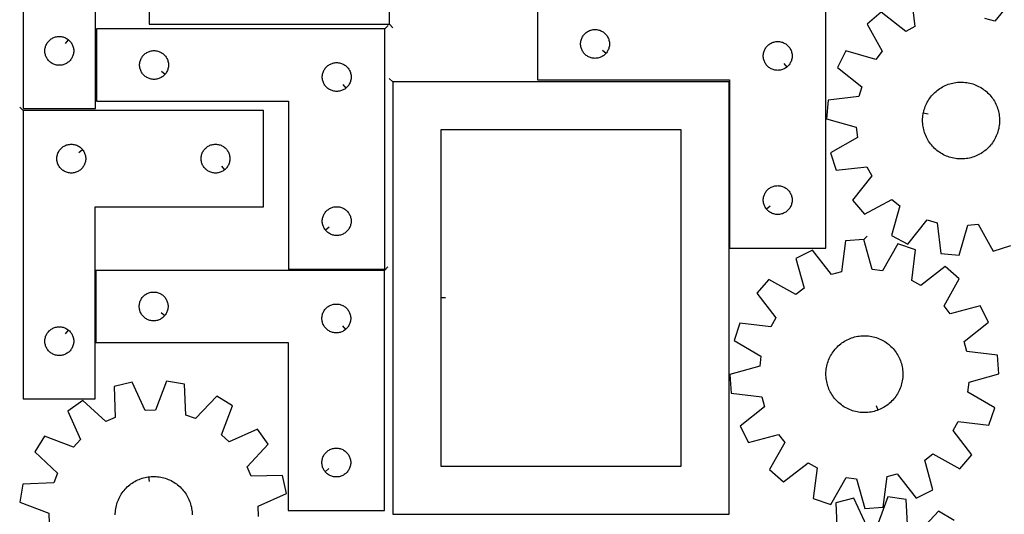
# Model space of a CAD drawing. Header units: millimetres. Extents: x 7 to 1243, y 7 to 1622.
# Tile 6 of 14: x 7 to 621, y 850 to 1159. Entities that reach past the tile are written whole.
import ezdxf

# ---------------------------------------------------------------- set-up
doc = ezdxf.new("R2010")
doc.units = ezdxf.units.MM
doc.layers.add('CUT', color=7, linetype='CONTINUOUS', true_color=0x000000)
doc.layers.add('LEADIN', color=1, linetype='CONTINUOUS', true_color=0xff0000)

msp = doc.modelspace()

# ---------------------------------------------------------------- linework, layer by layer
at = {"layer": 'CUT'}
for points in [[(237.494183, 1156.36108), (237.494183, 1336.36108), (192.494183, 1336.36108), (192.494183, 1216.36108), (87.494183, 1216.36108), (87.494183, 1156.36108)], [(8.905707, 1283.774298), (8.905707, 1103.774298), (53.905707, 1103.774298), (53.905707, 1223.774298), (158.905707, 1223.774298), (158.905707, 1283.774298)], [(509.760927, 1166.6043), (329.760927, 1166.6043), (329.760927, 1121.6043), (449.760927, 1121.6043), (449.760927, 1016.6043), (509.760927, 1016.6043)], [(234.550661, 1153.445853), (54.550661, 1153.445853), (54.550661, 1108.445853), (174.550661, 1108.445853), (174.550661, 1003.445853), (234.550661, 1003.445853)], [(372.714296, 1138.397817), (372.527486, 1138.170187), (372.124888, 1137.740339), (371.69504, 1137.337742), (371.23978, 1136.96412), (370.761059, 1136.621073), (370.260927, 1136.310071), (369.741526, 1136.032445), (369.205078, 1135.789384), (368.653883, 1135.581929), (368.090299, 1135.410967), (367.51674, 1135.277232), (366.935663, 1135.181296), (366.349555, 1135.123569), (365.760927, 1135.1043), (365.172299, 1135.123569), (364.586192, 1135.181296), (364.005114, 1135.277232), (363.431556, 1135.410967), (362.867972, 1135.581929), (362.316776, 1135.789384), (361.780329, 1136.032445), (361.260927, 1136.310071), (360.760795, 1136.621073), (360.282074, 1136.96412), (359.826815, 1137.337742), (359.396966, 1137.740339), (358.994369, 1138.170187), (358.620747, 1138.625447), (358.277701, 1139.104168), (357.966699, 1139.6043), (357.689073, 1140.123702), (357.446012, 1140.660149), (357.238556, 1141.211345), (357.067595, 1141.774928), (356.93386, 1142.348487), (356.837924, 1142.929564), (356.780197, 1143.515672), (356.760927, 1144.1043), (356.780197, 1144.692928), (356.837924, 1145.279036), (356.93386, 1145.860113), (357.067595, 1146.433671), (357.238556, 1146.997255), (357.446012, 1147.548451), (357.689073, 1148.084898), (357.966699, 1148.6043), (358.277701, 1149.104432), (358.620747, 1149.583153), (358.994369, 1150.038412), (359.396966, 1150.468261), (359.826815, 1150.870858), (360.282074, 1151.24448), (360.760795, 1151.587526), (361.260927, 1151.898528), (361.780329, 1152.176154), (362.316776, 1152.419216), (362.867972, 1152.626671), (363.431556, 1152.797632), (364.005114, 1152.931367), (364.586192, 1153.027304), (365.172299, 1153.08503), (365.760927, 1153.1043), (366.349555, 1153.08503), (366.935663, 1153.027304), (367.51674, 1152.931367), (368.090299, 1152.797632), (368.653883, 1152.626671), (369.205078, 1152.419216), (369.741526, 1152.176154), (370.260927, 1151.898528), (370.761059, 1151.587526), (371.23978, 1151.24448), (371.69504, 1150.870858), (372.124888, 1150.468261), (372.527486, 1150.038412), (372.901107, 1149.583153), (373.244154, 1149.104432), (373.555156, 1148.6043), (373.832782, 1148.084898), (374.075843, 1147.548451), (374.283298, 1146.997255), (374.45426, 1146.433671), (374.587995, 1145.860113), (374.683931, 1145.279036), (374.741658, 1144.692928), (374.760927, 1144.1043), (374.741658, 1143.515672), (374.683931, 1142.929564), (374.587995, 1142.348487), (374.45426, 1141.774928), (374.283298, 1141.211345), (374.075843, 1140.660149), (373.832782, 1140.123702), (373.555156, 1139.6043), (373.244154, 1139.104168), (372.901107, 1138.625447)], [(37.11219, 1146.727667), (37.33982, 1146.540856), (37.769668, 1146.138259), (38.172265, 1145.70841), (38.545887, 1145.253151), (38.888934, 1144.77443), (39.199936, 1144.274298), (39.477562, 1143.754896), (39.720623, 1143.218449), (39.928078, 1142.667253), (40.09904, 1142.103669), (40.232775, 1141.530111), (40.328711, 1140.949034), (40.386437, 1140.362926), (40.405707, 1139.774298), (40.386437, 1139.18567), (40.328711, 1138.599562), (40.232775, 1138.018485), (40.09904, 1137.444927), (39.928078, 1136.881343), (39.720623, 1136.330147), (39.477562, 1135.7937), (39.199936, 1135.274298), (38.888934, 1134.774166), (38.545887, 1134.295445), (38.172265, 1133.840186), (37.769668, 1133.410337), (37.33982, 1133.00774), (36.88456, 1132.634118), (36.405839, 1132.291071), (35.905707, 1131.980069), (35.386305, 1131.702443), (34.849858, 1131.459382), (34.298662, 1131.251927), (33.735079, 1131.080966), (33.16152, 1130.94723), (32.580443, 1130.851294), (31.994335, 1130.793568), (31.405707, 1130.774298), (30.817079, 1130.793568), (30.230971, 1130.851294), (29.649894, 1130.94723), (29.076336, 1131.080966), (28.512752, 1131.251927), (27.961556, 1131.459382), (27.425109, 1131.702443), (26.905707, 1131.980069), (26.405575, 1132.291071), (25.926854, 1132.634118), (25.471595, 1133.00774), (25.041746, 1133.410337), (24.639149, 1133.840186), (24.265527, 1134.295445), (23.922481, 1134.774166), (23.611479, 1135.274298), (23.333853, 1135.7937), (23.090791, 1136.330147), (22.883336, 1136.881343), (22.712375, 1137.444927), (22.57864, 1138.018485), (22.482703, 1138.599562), (22.424977, 1139.18567), (22.405707, 1139.774298), (22.424977, 1140.362926), (22.482703, 1140.949034), (22.57864, 1141.530111), (22.712375, 1142.103669), (22.883336, 1142.667253), (23.090791, 1143.218449), (23.333853, 1143.754896), (23.611479, 1144.274298), (23.922481, 1144.77443), (24.265527, 1145.253151), (24.639149, 1145.70841), (25.041746, 1146.138259), (25.471595, 1146.540856), (25.926854, 1146.914478), (26.405575, 1147.257524), (26.905707, 1147.568527), (27.425109, 1147.846153), (27.961556, 1148.089214), (28.512752, 1148.296669), (29.076336, 1148.46763), (29.649894, 1148.601365), (30.230971, 1148.697302), (30.817079, 1148.755028), (31.405707, 1148.774298), (31.994335, 1148.755028), (32.580443, 1148.697302), (33.16152, 1148.601365), (33.735079, 1148.46763), (34.298662, 1148.296669), (34.849858, 1148.089214), (35.386305, 1147.846153), (35.905707, 1147.568527), (36.405839, 1147.257524), (36.88456, 1146.914478)], [(485.46741, 1129.650931), (485.23978, 1129.46412), (484.761059, 1129.121073), (484.260927, 1128.810071), (483.741526, 1128.532445), (483.205078, 1128.289384), (482.653883, 1128.081929), (482.090299, 1127.910967), (481.51674, 1127.777232), (480.935663, 1127.681296), (480.349555, 1127.623569), (479.760927, 1127.6043), (479.172299, 1127.623569), (478.586192, 1127.681296), (478.005114, 1127.777232), (477.431556, 1127.910967), (476.867972, 1128.081929), (476.316776, 1128.289384), (475.780329, 1128.532445), (475.260927, 1128.810071), (474.760795, 1129.121073), (474.282074, 1129.46412), (473.826815, 1129.837742), (473.396966, 1130.240339), (472.994369, 1130.670187), (472.620747, 1131.125447), (472.277701, 1131.604168), (471.966699, 1132.1043), (471.689073, 1132.623702), (471.446012, 1133.160149), (471.238556, 1133.711345), (471.067595, 1134.274928), (470.93386, 1134.848487), (470.837924, 1135.429564), (470.780197, 1136.015672), (470.760927, 1136.6043), (470.780197, 1137.192928), (470.837924, 1137.779036), (470.93386, 1138.360113), (471.067595, 1138.933671), (471.238556, 1139.497255), (471.446012, 1140.048451), (471.689073, 1140.584898), (471.966699, 1141.1043), (472.277701, 1141.604432), (472.620747, 1142.083153), (472.994369, 1142.538412), (473.396966, 1142.968261), (473.826815, 1143.370858), (474.282074, 1143.74448), (474.760795, 1144.087526), (475.260927, 1144.398528), (475.780329, 1144.676154), (476.316776, 1144.919216), (476.867972, 1145.126671), (477.431556, 1145.297632), (478.005114, 1145.431367), (478.586192, 1145.527304), (479.172299, 1145.58503), (479.760927, 1145.6043), (480.349555, 1145.58503), (480.935663, 1145.527304), (481.51674, 1145.431367), (482.090299, 1145.297632), (482.653883, 1145.126671), (483.205078, 1144.919216), (483.741526, 1144.676154), (484.260927, 1144.398528), (484.761059, 1144.087526), (485.23978, 1143.74448), (485.69504, 1143.370858), (486.124888, 1142.968261), (486.527486, 1142.538412), (486.901107, 1142.083153), (487.244154, 1141.604432), (487.555156, 1141.1043), (487.832782, 1140.584898), (488.075843, 1140.048451), (488.283298, 1139.497255), (488.45426, 1138.933671), (488.587995, 1138.360113), (488.683931, 1137.779036), (488.741658, 1137.192928), (488.760927, 1136.6043), (488.741658, 1136.015672), (488.683931, 1135.429564), (488.587995, 1134.848487), (488.45426, 1134.274928), (488.283298, 1133.711345), (488.075843, 1133.160149), (487.832782, 1132.623702), (487.555156, 1132.1043), (487.244154, 1131.604168), (486.901107, 1131.125447), (486.527486, 1130.670187), (486.124888, 1130.240339), (485.69504, 1129.837742)], [(97.50403, 1125.23937), (97.317219, 1125.01174), (96.914622, 1124.581891), (96.484774, 1124.179294), (96.029514, 1123.805672), (95.550793, 1123.462626), (95.050661, 1123.151624), (94.531259, 1122.873998), (93.994812, 1122.630937), (93.443616, 1122.423481), (92.880033, 1122.25252), (92.306474, 1122.118785), (91.725397, 1122.022849), (91.139289, 1121.965122), (90.550661, 1121.945853), (89.962033, 1121.965122), (89.375925, 1122.022849), (88.794848, 1122.118785), (88.22129, 1122.25252), (87.657706, 1122.423481), (87.10651, 1122.630937), (86.570063, 1122.873998), (86.050661, 1123.151624), (85.550529, 1123.462626), (85.071808, 1123.805672), (84.616549, 1124.179294), (84.1867, 1124.581891), (83.784103, 1125.01174), (83.410481, 1125.467), (83.067435, 1125.94572), (82.756433, 1126.445853), (82.478807, 1126.965254), (82.235745, 1127.501702), (82.02829, 1128.052897), (81.857329, 1128.616481), (81.723594, 1129.19004), (81.627657, 1129.771117), (81.569931, 1130.357224), (81.550661, 1130.945853), (81.569931, 1131.534481), (81.627657, 1132.120588), (81.723594, 1132.701665), (81.857329, 1133.275224), (82.02829, 1133.838808), (82.235745, 1134.390003), (82.478807, 1134.926451), (82.756433, 1135.445853), (83.067435, 1135.945985), (83.410481, 1136.424705), (83.784103, 1136.879965), (84.1867, 1137.309814), (84.616549, 1137.712411), (85.071808, 1138.086033), (85.550529, 1138.429079), (86.050661, 1138.740081), (86.570063, 1139.017707), (87.10651, 1139.260768), (87.657706, 1139.468224), (88.22129, 1139.639185), (88.794848, 1139.77292), (89.375925, 1139.868856), (89.962033, 1139.926583), (90.550661, 1139.945853), (91.139289, 1139.926583), (91.725397, 1139.868856), (92.306474, 1139.77292), (92.880033, 1139.639185), (93.443616, 1139.468224), (93.994812, 1139.260768), (94.531259, 1139.017707), (95.050661, 1138.740081), (95.550793, 1138.429079), (96.029514, 1138.086033), (96.484774, 1137.712411), (96.914622, 1137.309814), (97.317219, 1136.879965), (97.690841, 1136.424705), (98.033888, 1135.945985), (98.34489, 1135.445853), (98.622516, 1134.926451), (98.865577, 1134.390003), (99.073032, 1133.838808), (99.243994, 1133.275224), (99.377729, 1132.701665), (99.473665, 1132.120588), (99.531392, 1131.534481), (99.550661, 1130.945853), (99.531392, 1130.357224), (99.473665, 1129.771117), (99.377729, 1129.19004), (99.243994, 1128.616481), (99.073032, 1128.052897), (98.865577, 1127.501702), (98.622516, 1126.965254), (98.34489, 1126.445853), (98.033888, 1125.94572), (97.690841, 1125.467)], [(210.257144, 1116.492483), (210.029514, 1116.305672), (209.550793, 1115.962626), (209.050661, 1115.651624), (208.531259, 1115.373998), (207.994812, 1115.130937), (207.443616, 1114.923481), (206.880033, 1114.75252), (206.306474, 1114.618785), (205.725397, 1114.522849), (205.139289, 1114.465122), (204.550661, 1114.445853), (203.962033, 1114.465122), (203.375925, 1114.522849), (202.794848, 1114.618785), (202.22129, 1114.75252), (201.657706, 1114.923481), (201.10651, 1115.130937), (200.570063, 1115.373998), (200.050661, 1115.651624), (199.550529, 1115.962626), (199.071808, 1116.305672), (198.616549, 1116.679294), (198.1867, 1117.081891), (197.784103, 1117.51174), (197.410481, 1117.967), (197.067435, 1118.44572), (196.756433, 1118.945853), (196.478807, 1119.465254), (196.235745, 1120.001702), (196.02829, 1120.552897), (195.857329, 1121.116481), (195.723594, 1121.69004), (195.627657, 1122.271117), (195.569931, 1122.857224), (195.550661, 1123.445853), (195.569931, 1124.034481), (195.627657, 1124.620588), (195.723594, 1125.201665), (195.857329, 1125.775224), (196.02829, 1126.338808), (196.235745, 1126.890003), (196.478807, 1127.426451), (196.756433, 1127.945853), (197.067435, 1128.445985), (197.410481, 1128.924705), (197.784103, 1129.379965), (198.1867, 1129.809814), (198.616549, 1130.212411), (199.071808, 1130.586033), (199.550529, 1130.929079), (200.050661, 1131.240081), (200.570063, 1131.517707), (201.10651, 1131.760768), (201.657706, 1131.968224), (202.22129, 1132.139185), (202.794848, 1132.27292), (203.375925, 1132.368856), (203.962033, 1132.426583), (204.550661, 1132.445853), (205.139289, 1132.426583), (205.725397, 1132.368856), (206.306474, 1132.27292), (206.880033, 1132.139185), (207.443616, 1131.968224), (207.994812, 1131.760768), (208.531259, 1131.517707), (209.050661, 1131.240081), (209.550793, 1130.929079), (210.029514, 1130.586033), (210.484774, 1130.212411), (210.914622, 1129.809814), (211.317219, 1129.379965), (211.690841, 1128.924705), (212.033888, 1128.445985), (212.34489, 1127.945853), (212.622516, 1127.426451), (212.865577, 1126.890003), (213.073032, 1126.338808), (213.243994, 1125.775224), (213.377729, 1125.201665), (213.473665, 1124.620588), (213.531392, 1124.034481), (213.550661, 1123.445853), (213.531392, 1122.857224), (213.473665, 1122.271117), (213.377729, 1121.69004), (213.243994, 1121.116481), (213.073032, 1120.552897), (212.865577, 1120.001702), (212.622516, 1119.465254), (212.34489, 1118.945853), (212.033888, 1118.44572), (211.690841, 1117.967), (211.317219, 1117.51174), (210.914622, 1117.081891), (210.484774, 1116.679294)], [(239.504425, 1120.455713), (239.504425, 850.455713), (449.504425, 850.455713), (449.504425, 1120.455713)], [(570.628068, 1100.772296), (570.720076, 1101.253137), (570.943163, 1102.206514), (571.204952, 1103.149998), (571.505006, 1104.082019), (571.842826, 1105.001025), (572.21785, 1105.905487), (572.629454, 1106.7939), (573.076953, 1107.664785), (573.559601, 1108.516692), (574.076595, 1109.348204), (574.627076, 1110.157936), (575.210126, 1110.944541), (575.824775, 1111.70671), (576.470001, 1112.443174), (577.144729, 1113.152707), (577.847837, 1113.834128), (578.578153, 1114.486304), (579.334463, 1115.108148), (580.115508, 1115.698626), (580.919988, 1116.256754), (581.746563, 1116.781605), (582.593859, 1117.272304), (583.460464, 1117.728035), (584.344937, 1118.148039), (585.245805, 1118.531617), (586.161569, 1118.87813), (587.090704, 1119.187003), (588.031665, 1119.45772), (588.982885, 1119.689832), (589.942781, 1119.882951), (590.909755, 1120.036757), (591.882198, 1120.150994), (592.858491, 1120.225471), (593.837009, 1120.260064), (594.816125, 1120.254716), (595.794207, 1120.209436), (596.769628, 1120.124299), (597.740765, 1119.999446), (598.706001, 1119.835087), (599.66373, 1119.631493), (600.612358, 1119.389004), (601.550306, 1119.108025), (602.476012, 1118.789021), (603.387936, 1118.432525), (604.28456, 1118.039129), (605.164392, 1117.609488), (606.025967, 1117.144318), (606.867852, 1116.644393), (607.688645, 1116.110544), (608.486979, 1115.543661), (609.261528, 1114.944687), (610.011, 1114.314618), (610.734149, 1113.654503), (611.42977, 1112.965442), (612.096708, 1112.248581), (612.73385, 1111.505113), (613.340137, 1110.736276), (613.91456, 1109.943348), (614.456162, 1109.127651), (614.964043, 1108.290542), (615.437356, 1107.433413), (615.875315, 1106.557692), (616.277189, 1105.664836), (616.642311, 1104.756331), (616.970072, 1103.833689), (617.259928, 1102.898446), (617.511394, 1101.952159), (617.724054, 1100.996402), (617.897553, 1100.032767), (618.031602, 1099.062856), (618.125978, 1098.088285), (618.180525, 1097.110676), (618.195151, 1096.131656), (618.169831, 1095.152853), (618.104609, 1094.175898), (617.999592, 1093.202417), (617.854956, 1092.234028), (617.670941, 1091.272346), (617.447854, 1090.318969), (617.186065, 1089.375485), (616.886011, 1088.443464), (616.548191, 1087.524458), (616.173167, 1086.619996), (615.761563, 1085.731583), (615.314064, 1084.860698), (614.831416, 1084.008791), (614.314422, 1083.177279), (613.763941, 1082.367547), (613.180891, 1081.580942), (612.566242, 1080.818773), (611.921016, 1080.082309), (611.246288, 1079.372776), (610.54318, 1078.691355), (609.812864, 1078.039179), (609.056554, 1077.417335), (608.275509, 1076.826857), (607.471029, 1076.268729), (606.644454, 1075.743878), (605.797158, 1075.253179), (604.930553, 1074.797448), (604.04608, 1074.377444), (603.145212, 1073.993866), (602.229448, 1073.647353), (601.300313, 1073.33848), (600.359352, 1073.067763), (599.408132, 1072.835651), (598.448236, 1072.642532), (597.481262, 1072.488726), (596.508819, 1072.374489), (595.532526, 1072.300012), (594.554008, 1072.265419), (593.574892, 1072.270767), (592.59681, 1072.316047), (591.621389, 1072.401184), (590.650252, 1072.526037), (589.685016, 1072.690396), (588.727287, 1072.89399), (587.778659, 1073.136478), (586.840711, 1073.417458), (585.915005, 1073.736462), (585.003081, 1074.092958), (584.106457, 1074.486354), (583.226625, 1074.915995), (582.36505, 1075.381165), (581.523165, 1075.88109), (580.702372, 1076.414939), (579.904038, 1076.981822), (579.129489, 1077.580796), (578.380017, 1078.210865), (577.656868, 1078.870979), (576.961247, 1079.560041), (576.294309, 1080.276902), (575.657167, 1081.02037), (575.05088, 1081.789207), (574.476457, 1082.582135), (573.934855, 1083.397832), (573.426974, 1084.234941), (572.953661, 1085.09207), (572.515702, 1085.967791), (572.113828, 1086.860647), (571.748706, 1087.769152), (571.420945, 1088.691794), (571.13109, 1089.627037), (570.879623, 1090.573324), (570.666963, 1091.529081), (570.493464, 1092.492716), (570.359415, 1093.462627), (570.265039, 1094.437197), (570.210492, 1095.414807), (570.195867, 1096.393827), (570.221186, 1097.37263), (570.286408, 1098.349585), (570.391425, 1099.323066), (570.536061, 1100.291455)], [(8.903266, 1102.473273), (8.903266, 922.473273), (53.903266, 922.473273), (53.903266, 1042.473273), (158.903266, 1042.473273), (158.903266, 1102.473273)], [(269.504425, 985.455713), (269.504425, 880.455713), (419.504425, 880.455713), (419.504425, 1090.455713), (269.504425, 1090.455713)], [(45.856635, 1078.179755), (46.043446, 1077.952125), (46.386492, 1077.473405), (46.697494, 1076.973273), (46.97512, 1076.453871), (47.218182, 1075.917423), (47.425637, 1075.366228), (47.596598, 1074.802644), (47.730333, 1074.229085), (47.82627, 1073.648008), (47.883996, 1073.061901), (47.903266, 1072.473273), (47.883996, 1071.884644), (47.82627, 1071.298537), (47.730333, 1070.71746), (47.596598, 1070.143901), (47.425637, 1069.580317), (47.218182, 1069.029122), (46.97512, 1068.492674), (46.697494, 1067.973273), (46.386492, 1067.47314), (46.043446, 1066.99442), (45.669824, 1066.53916), (45.267227, 1066.109312), (44.837378, 1065.706714), (44.382119, 1065.333093), (43.903398, 1064.990046), (43.403266, 1064.679044), (42.883864, 1064.401418), (42.347417, 1064.158357), (41.796221, 1063.950901), (41.232637, 1063.77994), (40.659079, 1063.646205), (40.078002, 1063.550269), (39.491894, 1063.492542), (38.903266, 1063.473273), (38.314638, 1063.492542), (37.72853, 1063.550269), (37.147453, 1063.646205), (36.573894, 1063.77994), (36.010311, 1063.950901), (35.459115, 1064.158357), (34.922668, 1064.401418), (34.403266, 1064.679044), (33.903134, 1064.990046), (33.424413, 1065.333093), (32.969153, 1065.706714), (32.539305, 1066.109312), (32.136708, 1066.53916), (31.763086, 1066.99442), (31.420039, 1067.47314), (31.109037, 1067.973273), (30.831411, 1068.492674), (30.58835, 1069.029122), (30.380895, 1069.580317), (30.209933, 1070.143901), (30.076198, 1070.71746), (29.980262, 1071.298537), (29.922535, 1071.884644), (29.903266, 1072.473273), (29.922535, 1073.061901), (29.980262, 1073.648008), (30.076198, 1074.229085), (30.209933, 1074.802644), (30.380895, 1075.366228), (30.58835, 1075.917423), (30.831411, 1076.453871), (31.109037, 1076.973273), (31.420039, 1077.473405), (31.763086, 1077.952125), (32.136708, 1078.407385), (32.539305, 1078.837234), (32.969153, 1079.239831), (33.424413, 1079.613453), (33.903134, 1079.956499), (34.403266, 1080.267501), (34.922668, 1080.545127), (35.459115, 1080.788188), (36.010311, 1080.995644), (36.573894, 1081.166605), (37.147453, 1081.30034), (37.72853, 1081.396276), (38.314638, 1081.454003), (38.903266, 1081.473273), (39.491894, 1081.454003), (40.078002, 1081.396276), (40.659079, 1081.30034), (41.232637, 1081.166605), (41.796221, 1080.995644), (42.347417, 1080.788188), (42.883864, 1080.545127), (43.403266, 1080.267501), (43.903398, 1079.956499), (44.382119, 1079.613453), (44.837378, 1079.239831), (45.267227, 1078.837234), (45.669824, 1078.407385)], [(134.609748, 1065.519903), (134.382119, 1065.333093), (133.903398, 1064.990046), (133.403266, 1064.679044), (132.883864, 1064.401418), (132.347417, 1064.158357), (131.796221, 1063.950901), (131.232637, 1063.77994), (130.659079, 1063.646205), (130.078002, 1063.550269), (129.491894, 1063.492542), (128.903266, 1063.473273), (128.314638, 1063.492542), (127.72853, 1063.550269), (127.147453, 1063.646205), (126.573894, 1063.77994), (126.010311, 1063.950901), (125.459115, 1064.158357), (124.922668, 1064.401418), (124.403266, 1064.679044), (123.903134, 1064.990046), (123.424413, 1065.333093), (122.969153, 1065.706714), (122.539305, 1066.109312), (122.136708, 1066.53916), (121.763086, 1066.99442), (121.420039, 1067.47314), (121.109037, 1067.973273), (120.831411, 1068.492674), (120.58835, 1069.029122), (120.380895, 1069.580317), (120.209933, 1070.143901), (120.076198, 1070.71746), (119.980262, 1071.298537), (119.922535, 1071.884644), (119.903266, 1072.473273), (119.922535, 1073.061901), (119.980262, 1073.648008), (120.076198, 1074.229085), (120.209933, 1074.802644), (120.380895, 1075.366228), (120.58835, 1075.917423), (120.831411, 1076.453871), (121.109037, 1076.973273), (121.420039, 1077.473405), (121.763086, 1077.952125), (122.136708, 1078.407385), (122.539305, 1078.837234), (122.969153, 1079.239831), (123.424413, 1079.613453), (123.903134, 1079.956499), (124.403266, 1080.267501), (124.922668, 1080.545127), (125.459115, 1080.788188), (126.010311, 1080.995644), (126.573894, 1081.166605), (127.147453, 1081.30034), (127.72853, 1081.396276), (128.314638, 1081.454003), (128.903266, 1081.473273), (129.491894, 1081.454003), (130.078002, 1081.396276), (130.659079, 1081.30034), (131.232637, 1081.166605), (131.796221, 1080.995644), (132.347417, 1080.788188), (132.883864, 1080.545127), (133.403266, 1080.267501), (133.903398, 1079.956499), (134.382119, 1079.613453), (134.837378, 1079.239831), (135.267227, 1078.837234), (135.669824, 1078.407385), (136.043446, 1077.952125), (136.386492, 1077.473405), (136.697494, 1076.973273), (136.97512, 1076.453871), (137.218182, 1075.917423), (137.425637, 1075.366228), (137.596598, 1074.802644), (137.730333, 1074.229085), (137.82627, 1073.648008), (137.883996, 1073.061901), (137.903266, 1072.473273), (137.883996, 1071.884644), (137.82627, 1071.298537), (137.730333, 1070.71746), (137.596598, 1070.143901), (137.425637, 1069.580317), (137.218182, 1069.029122), (136.97512, 1068.492674), (136.697494, 1067.973273), (136.386492, 1067.47314), (136.043446, 1066.99442), (135.669824, 1066.53916), (135.267227, 1066.109312), (134.837378, 1065.706714)], [(472.807558, 1040.897817), (472.620747, 1041.125447), (472.277701, 1041.604168), (471.966699, 1042.1043), (471.689073, 1042.623702), (471.446012, 1043.160149), (471.238556, 1043.711345), (471.067595, 1044.274928), (470.93386, 1044.848487), (470.837924, 1045.429564), (470.780197, 1046.015672), (470.760927, 1046.6043), (470.780197, 1047.192928), (470.837924, 1047.779036), (470.93386, 1048.360113), (471.067595, 1048.933671), (471.238556, 1049.497255), (471.446012, 1050.048451), (471.689073, 1050.584898), (471.966699, 1051.1043), (472.277701, 1051.604432), (472.620747, 1052.083153), (472.994369, 1052.538412), (473.396966, 1052.968261), (473.826815, 1053.370858), (474.282074, 1053.74448), (474.760795, 1054.087526), (475.260927, 1054.398528), (475.780329, 1054.676154), (476.316776, 1054.919216), (476.867972, 1055.126671), (477.431556, 1055.297632), (478.005114, 1055.431367), (478.586192, 1055.527304), (479.172299, 1055.58503), (479.760927, 1055.6043), (480.349555, 1055.58503), (480.935663, 1055.527304), (481.51674, 1055.431367), (482.090299, 1055.297632), (482.653883, 1055.126671), (483.205078, 1054.919216), (483.741526, 1054.676154), (484.260927, 1054.398528), (484.761059, 1054.087526), (485.23978, 1053.74448), (485.69504, 1053.370858), (486.124888, 1052.968261), (486.527486, 1052.538412), (486.901107, 1052.083153), (487.244154, 1051.604432), (487.555156, 1051.1043), (487.832782, 1050.584898), (488.075843, 1050.048451), (488.283298, 1049.497255), (488.45426, 1048.933671), (488.587995, 1048.360113), (488.683931, 1047.779036), (488.741658, 1047.192928), (488.760927, 1046.6043), (488.741658, 1046.015672), (488.683931, 1045.429564), (488.587995, 1044.848487), (488.45426, 1044.274928), (488.283298, 1043.711345), (488.075843, 1043.160149), (487.832782, 1042.623702), (487.555156, 1042.1043), (487.244154, 1041.604168), (486.901107, 1041.125447), (486.527486, 1040.670187), (486.124888, 1040.240339), (485.69504, 1039.837742), (485.23978, 1039.46412), (484.761059, 1039.121073), (484.260927, 1038.810071), (483.741526, 1038.532445), (483.205078, 1038.289384), (482.653883, 1038.081929), (482.090299, 1037.910967), (481.51674, 1037.777232), (480.935663, 1037.681296), (480.349555, 1037.623569), (479.760927, 1037.6043), (479.172299, 1037.623569), (478.586192, 1037.681296), (478.005114, 1037.777232), (477.431556, 1037.910967), (476.867972, 1038.081929), (476.316776, 1038.289384), (475.780329, 1038.532445), (475.260927, 1038.810071), (474.760795, 1039.121073), (474.282074, 1039.46412), (473.826815, 1039.837742), (473.396966, 1040.240339), (472.994369, 1040.670187)], [(197.597292, 1027.73937), (197.410481, 1027.967), (197.067435, 1028.44572), (196.756433, 1028.945853), (196.478807, 1029.465254), (196.235745, 1030.001702), (196.02829, 1030.552897), (195.857329, 1031.116481), (195.723594, 1031.69004), (195.627657, 1032.271117), (195.569931, 1032.857224), (195.550661, 1033.445853), (195.569931, 1034.034481), (195.627657, 1034.620588), (195.723594, 1035.201665), (195.857329, 1035.775224), (196.02829, 1036.338808), (196.235745, 1036.890003), (196.478807, 1037.426451), (196.756433, 1037.945853), (197.067435, 1038.445985), (197.410481, 1038.924705), (197.784103, 1039.379965), (198.1867, 1039.809814), (198.616549, 1040.212411), (199.071808, 1040.586033), (199.550529, 1040.929079), (200.050661, 1041.240081), (200.570063, 1041.517707), (201.10651, 1041.760768), (201.657706, 1041.968224), (202.22129, 1042.139185), (202.794848, 1042.27292), (203.375925, 1042.368856), (203.962033, 1042.426583), (204.550661, 1042.445853), (205.139289, 1042.426583), (205.725397, 1042.368856), (206.306474, 1042.27292), (206.880033, 1042.139185), (207.443616, 1041.968224), (207.994812, 1041.760768), (208.531259, 1041.517707), (209.050661, 1041.240081), (209.550793, 1040.929079), (210.029514, 1040.586033), (210.484774, 1040.212411), (210.914622, 1039.809814), (211.317219, 1039.379965), (211.690841, 1038.924705), (212.033888, 1038.445985), (212.34489, 1037.945853), (212.622516, 1037.426451), (212.865577, 1036.890003), (213.073032, 1036.338808), (213.243994, 1035.775224), (213.377729, 1035.201665), (213.473665, 1034.620588), (213.531392, 1034.034481), (213.550661, 1033.445853), (213.531392, 1032.857224), (213.473665, 1032.271117), (213.377729, 1031.69004), (213.243994, 1031.116481), (213.073032, 1030.552897), (212.865577, 1030.001702), (212.622516, 1029.465254), (212.34489, 1028.945853), (212.033888, 1028.44572), (211.690841, 1027.967), (211.317219, 1027.51174), (210.914622, 1027.081891), (210.484774, 1026.679294), (210.029514, 1026.305672), (209.550793, 1025.962626), (209.050661, 1025.651624), (208.531259, 1025.373998), (207.994812, 1025.130937), (207.443616, 1024.923481), (206.880033, 1024.75252), (206.306474, 1024.618785), (205.725397, 1024.522849), (205.139289, 1024.465122), (204.550661, 1024.445853), (203.962033, 1024.465122), (203.375925, 1024.522849), (202.794848, 1024.618785), (202.22129, 1024.75252), (201.657706, 1024.923481), (201.10651, 1025.130937), (200.570063, 1025.373998), (200.050661, 1025.651624), (199.550529, 1025.962626), (199.071808, 1026.305672), (198.616549, 1026.679294), (198.1867, 1027.081891), (197.784103, 1027.51174)], [(533.586162, 1021.871728), (522.079785, 1021.041814), (519.610296, 1001.823489), (513.410596, 1000.118671), (501.461895, 1015.372227), (491.148983, 1010.202187), (496.222007, 991.501737), (491.146637, 987.554168), (474.270193, 997.074047), (466.720793, 988.350972), (478.56401, 973.015371), (475.385648, 967.426033), (456.150747, 969.762919), (452.514187, 958.814818), (469.324573, 949.178773), (468.527096, 942.798591), (449.862078, 937.596715), (450.691992, 926.090338), (469.910317, 923.620849), (471.615135, 917.421148), (456.361579, 905.472448), (461.531619, 895.159535), (480.232069, 900.23256), (484.179638, 895.157189), (474.659759, 878.280746), (483.382834, 870.731346), (498.718435, 882.574562), (504.307773, 879.3962), (501.970887, 860.1613), (512.918988, 856.52474), (522.555033, 873.335125), (528.935215, 872.537649), (534.137091, 853.872631), (545.643468, 854.702544), (548.112957, 873.92087), (554.312658, 875.625688), (566.261358, 860.372132), (576.574271, 865.542171), (571.501246, 884.242622), (576.576617, 888.19019), (593.45306, 878.670312), (601.00246, 887.393387), (589.159244, 902.728987), (592.337606, 908.318326), (611.572506, 905.98144), (615.209066, 916.92954), (598.398681, 926.565585), (599.196157, 932.945767), (617.861175, 938.147644), (617.031262, 949.654021), (597.812936, 952.12351), (596.108118, 958.32321), (611.361674, 970.271911), (606.191635, 980.584823), (587.491184, 975.511799), (583.543616, 980.587169), (593.063494, 997.463613), (584.340419, 1005.013013), (569.004819, 993.169796), (563.41548, 996.348159), (565.752366, 1015.583059), (554.804266, 1019.219619), (545.168221, 1002.409233), (538.788039, 1003.20671)], [(234.287966, 1002.680228), (54.287966, 1002.680228), (54.287966, 957.680228), (174.287966, 957.680228), (174.287966, 852.680228), (234.287966, 852.680228)], [(97.241335, 974.473745), (97.054524, 974.246115), (96.651927, 973.816266), (96.222078, 973.413669), (95.766819, 973.040047), (95.288098, 972.697001), (94.787966, 972.385999), (94.268564, 972.108373), (93.732117, 971.865312), (93.180921, 971.657856), (92.617337, 971.486895), (92.043779, 971.35316), (91.462702, 971.257224), (90.876594, 971.199497), (90.287966, 971.180228), (89.699338, 971.199497), (89.11323, 971.257224), (88.532153, 971.35316), (87.958594, 971.486895), (87.395011, 971.657856), (86.843815, 971.865312), (86.307368, 972.108373), (85.787966, 972.385999), (85.287834, 972.697001), (84.809113, 973.040047), (84.353854, 973.413669), (83.924005, 973.816266), (83.521408, 974.246115), (83.147786, 974.701375), (82.804739, 975.180095), (82.493737, 975.680228), (82.216111, 976.199629), (81.97305, 976.736077), (81.765595, 977.287272), (81.594633, 977.850856), (81.460898, 978.424415), (81.364962, 979.005492), (81.307236, 979.591599), (81.287966, 980.180228), (81.307236, 980.768856), (81.364962, 981.354963), (81.460898, 981.93604), (81.594633, 982.509599), (81.765595, 983.073183), (81.97305, 983.624378), (82.216111, 984.160826), (82.493737, 984.680228), (82.804739, 985.18036), (83.147786, 985.65908), (83.521408, 986.11434), (83.924005, 986.544189), (84.353854, 986.946786), (84.809113, 987.320408), (85.287834, 987.663454), (85.787966, 987.974456), (86.307368, 988.252082), (86.843815, 988.495143), (87.395011, 988.702599), (87.958594, 988.87356), (88.532153, 989.007295), (89.11323, 989.103231), (89.699338, 989.160958), (90.287966, 989.180228), (90.876594, 989.160958), (91.462702, 989.103231), (92.043779, 989.007295), (92.617337, 988.87356), (93.180921, 988.702599), (93.732117, 988.495143), (94.268564, 988.252082), (94.787966, 987.974456), (95.288098, 987.663454), (95.766819, 987.320408), (96.222078, 986.946786), (96.651927, 986.544189), (97.054524, 986.11434), (97.428146, 985.65908), (97.771192, 985.18036), (98.082195, 984.680228), (98.359821, 984.160826), (98.602882, 983.624378), (98.810337, 983.073183), (98.981298, 982.509599), (99.115033, 981.93604), (99.21097, 981.354963), (99.268696, 980.768856), (99.287966, 980.180228), (99.268696, 979.591599), (99.21097, 979.005492), (99.115033, 978.424415), (98.981298, 977.850856), (98.810337, 977.287272), (98.602882, 976.736077), (98.359821, 976.199629), (98.082195, 975.680228), (97.771192, 975.180095), (97.428146, 974.701375)], [(209.994448, 965.726858), (209.766819, 965.540047), (209.288098, 965.197001), (208.787966, 964.885999), (208.268564, 964.608373), (207.732117, 964.365312), (207.180921, 964.157856), (206.617337, 963.986895), (206.043779, 963.85316), (205.462702, 963.757224), (204.876594, 963.699497), (204.287966, 963.680228), (203.699338, 963.699497), (203.11323, 963.757224), (202.532153, 963.85316), (201.958594, 963.986895), (201.395011, 964.157856), (200.843815, 964.365312), (200.307368, 964.608373), (199.787966, 964.885999), (199.287834, 965.197001), (198.809113, 965.540047), (198.353854, 965.913669), (197.924005, 966.316266), (197.521408, 966.746115), (197.147786, 967.201375), (196.804739, 967.680095), (196.493737, 968.180228), (196.216111, 968.699629), (195.97305, 969.236077), (195.765595, 969.787272), (195.594633, 970.350856), (195.460898, 970.924415), (195.364962, 971.505492), (195.307236, 972.091599), (195.287966, 972.680228), (195.307236, 973.268856), (195.364962, 973.854963), (195.460898, 974.43604), (195.594633, 975.009599), (195.765595, 975.573183), (195.97305, 976.124378), (196.216111, 976.660826), (196.493737, 977.180228), (196.804739, 977.68036), (197.147786, 978.15908), (197.521408, 978.61434), (197.924005, 979.044189), (198.353854, 979.446786), (198.809113, 979.820408), (199.287834, 980.163454), (199.787966, 980.474456), (200.307368, 980.752082), (200.843815, 980.995143), (201.395011, 981.202599), (201.958594, 981.37356), (202.532153, 981.507295), (203.11323, 981.603231), (203.699338, 981.660958), (204.287966, 981.680228), (204.876594, 981.660958), (205.462702, 981.603231), (206.043779, 981.507295), (206.617337, 981.37356), (207.180921, 981.202599), (207.732117, 980.995143), (208.268564, 980.752082), (208.787966, 980.474456), (209.288098, 980.163454), (209.766819, 979.820408), (210.222078, 979.446786), (210.651927, 979.044189), (211.054524, 978.61434), (211.428146, 978.15908), (211.771192, 977.68036), (212.082195, 977.180228), (212.359821, 976.660826), (212.602882, 976.124378), (212.810337, 975.573183), (212.981298, 975.009599), (213.115033, 974.43604), (213.21097, 973.854963), (213.268696, 973.268856), (213.287966, 972.680228), (213.268696, 972.091599), (213.21097, 971.505492), (213.115033, 970.924415), (212.981298, 970.350856), (212.810337, 969.787272), (212.602882, 969.236077), (212.359821, 968.699629), (212.082195, 968.180228), (211.771192, 967.680095), (211.428146, 967.201375), (211.054524, 966.746115), (210.651927, 966.316266), (210.222078, 965.913669)], [(37.109748, 965.426642), (37.337378, 965.239831), (37.767227, 964.837234), (38.169824, 964.407385), (38.543446, 963.952125), (38.886492, 963.473405), (39.197494, 962.973273), (39.47512, 962.453871), (39.718182, 961.917423), (39.925637, 961.366228), (40.096598, 960.802644), (40.230333, 960.229085), (40.32627, 959.648008), (40.383996, 959.061901), (40.403266, 958.473273), (40.383996, 957.884644), (40.32627, 957.298537), (40.230333, 956.71746), (40.096598, 956.143901), (39.925637, 955.580317), (39.718182, 955.029122), (39.47512, 954.492674), (39.197494, 953.973273), (38.886492, 953.47314), (38.543446, 952.99442), (38.169824, 952.53916), (37.767227, 952.109312), (37.337378, 951.706714), (36.882119, 951.333093), (36.403398, 950.990046), (35.903266, 950.679044), (35.383864, 950.401418), (34.847417, 950.158357), (34.296221, 949.950901), (33.732637, 949.77994), (33.159079, 949.646205), (32.578002, 949.550269), (31.991894, 949.492542), (31.403266, 949.473273), (30.814638, 949.492542), (30.22853, 949.550269), (29.647453, 949.646205), (29.073894, 949.77994), (28.510311, 949.950901), (27.959115, 950.158357), (27.422668, 950.401418), (26.903266, 950.679044), (26.403134, 950.990046), (25.924413, 951.333093), (25.469153, 951.706714), (25.039305, 952.109312), (24.636708, 952.53916), (24.263086, 952.99442), (23.920039, 953.47314), (23.609037, 953.973273), (23.331411, 954.492674), (23.08835, 955.029122), (22.880895, 955.580317), (22.709933, 956.143901), (22.576198, 956.71746), (22.480262, 957.298537), (22.422535, 957.884644), (22.403266, 958.473273), (22.422535, 959.061901), (22.480262, 959.648008), (22.576198, 960.229085), (22.709933, 960.802644), (22.880895, 961.366228), (23.08835, 961.917423), (23.331411, 962.453871), (23.609037, 962.973273), (23.920039, 963.473405), (24.263086, 963.952125), (24.636708, 964.407385), (25.039305, 964.837234), (25.469153, 965.239831), (25.924413, 965.613453), (26.403134, 965.956499), (26.903266, 966.267501), (27.422668, 966.545127), (27.959115, 966.788188), (28.510311, 966.995644), (29.073894, 967.166605), (29.647453, 967.30034), (30.22853, 967.396276), (30.814638, 967.454003), (31.403266, 967.473273), (31.991894, 967.454003), (32.578002, 967.396276), (33.159079, 967.30034), (33.732637, 967.166605), (34.296221, 966.995644), (34.847417, 966.788188), (35.383864, 966.545127), (35.903266, 966.267501), (36.403398, 965.956499), (36.882119, 965.613453)], [(542.274879, 915.400475), (541.816393, 915.228821), (540.886183, 914.923201), (539.944281, 914.655777), (538.992254, 914.426995), (538.031689, 914.237235), (537.064183, 914.086813), (536.091346, 913.97598), (535.114798, 913.904919), (534.136165, 913.87375), (533.157074, 913.882523), (532.179156, 913.931225), (531.204039, 914.019774), (530.233345, 914.148024), (529.268689, 914.315759), (528.311678, 914.522702), (527.363905, 914.768508), (526.426946, 915.052768), (525.502362, 915.375009), (524.591691, 915.734693), (523.696448, 916.131224), (522.818125, 916.56394), (521.958182, 917.032121), (521.118052, 917.534989), (520.299132, 918.071706), (519.502785, 918.641379), (518.730338, 919.24306), (517.983075, 919.875747), (517.26224, 920.538387), (516.569033, 921.229878), (515.904608, 921.949068), (515.27007, 922.694761), (514.666477, 923.465715), (514.094832, 924.260647), (513.556087, 925.078234), (513.051138, 925.917115), (512.580826, 926.775895), (512.145934, 927.653143), (511.747186, 928.5474), (511.385245, 929.457176), (511.060714, 930.380959), (510.774133, 931.31721), (510.525978, 932.264372), (510.316664, 933.220867), (510.146537, 934.185103), (510.015882, 935.155477), (509.924916, 936.130372), (509.873791, 937.108166), (509.86259, 938.087231), (509.891334, 939.065939), (509.959974, 940.04266), (510.068396, 941.015768), (510.216419, 941.983645), (510.403797, 942.944678), (510.630219, 943.897268), (510.895307, 944.83983), (511.19862, 945.770795), (511.539654, 946.688614), (511.91784, 947.591759), (512.33255, 948.478726), (512.783092, 949.34804), (513.268718, 950.198254), (513.788618, 951.027951), (514.341928, 951.835753), (514.927727, 952.620313), (515.54504, 953.380327), (516.192838, 954.114529), (516.870044, 954.821697), (517.575532, 955.500654), (518.308126, 956.15027), (519.066607, 956.769464), (519.849713, 957.357206), (520.65614, 957.912517), (521.484547, 958.434472), (522.333554, 958.922204), (523.201748, 959.3749), (524.087685, 959.791807), (524.989889, 960.17223), (525.90686, 960.515538), (526.83707, 960.821158), (527.778973, 961.088581), (528.730999, 961.317364), (529.691565, 961.507123), (530.659071, 961.657545), (531.631907, 961.768379), (532.608455, 961.83944), (533.587089, 961.870609), (534.566179, 961.861836), (535.544097, 961.813134), (536.519215, 961.724584), (537.489909, 961.596335), (538.454564, 961.428599), (539.411575, 961.221656), (540.359348, 960.97585), (541.296307, 960.691591), (542.220891, 960.36935), (543.131563, 960.009665), (544.026805, 959.613135), (544.905128, 959.180419), (545.765071, 958.712237), (546.605201, 958.20937), (547.424121, 957.672653), (548.220468, 957.10298), (548.992916, 956.501299), (549.740179, 955.868612), (550.461014, 955.205972), (551.154221, 954.514481), (551.818646, 953.795291), (552.453183, 953.049598), (553.056776, 952.278644), (553.628422, 951.483712), (554.167167, 950.666125), (554.672115, 949.827243), (555.142427, 948.968464), (555.577319, 948.091216), (555.976067, 947.196959), (556.338008, 946.287182), (556.662539, 945.3634), (556.949121, 944.427148), (557.197275, 943.479987), (557.40659, 942.523492), (557.576716, 941.559256), (557.707371, 940.588882), (557.798337, 939.613987), (557.849463, 938.636193), (557.860663, 937.657127), (557.831919, 936.67842), (557.76328, 935.701699), (557.654858, 934.72859), (557.506834, 933.760714), (557.319456, 932.799681), (557.093034, 931.847091), (556.827946, 930.904529), (556.524633, 929.973563), (556.1836, 929.055745), (555.805413, 928.1526), (555.390704, 927.265632), (554.940161, 926.396319), (554.454536, 925.546105), (553.934635, 924.716407), (553.381325, 923.908606), (552.795526, 923.124046), (552.178214, 922.364032), (551.530415, 921.62983), (550.853209, 920.922662), (550.147722, 920.243705), (549.415128, 919.594089), (548.656647, 918.974894), (547.873541, 918.387153), (547.067113, 917.831842), (546.238707, 917.309886), (545.3897, 916.822155), (544.521505, 916.369459), (543.635568, 915.952552), (542.733364, 915.572128)], [(197.334597, 876.973745), (197.147786, 877.201375), (196.804739, 877.680095), (196.493737, 878.180228), (196.216111, 878.699629), (195.97305, 879.236077), (195.765595, 879.787272), (195.594633, 880.350856), (195.460898, 880.924415), (195.364962, 881.505492), (195.307236, 882.091599), (195.287966, 882.680228), (195.307236, 883.268856), (195.364962, 883.854963), (195.460898, 884.43604), (195.594633, 885.009599), (195.765595, 885.573183), (195.97305, 886.124378), (196.216111, 886.660826), (196.493737, 887.180228), (196.804739, 887.68036), (197.147786, 888.15908), (197.521408, 888.61434), (197.924005, 889.044189), (198.353854, 889.446786), (198.809113, 889.820408), (199.287834, 890.163454), (199.787966, 890.474456), (200.307368, 890.752082), (200.843815, 890.995143), (201.395011, 891.202599), (201.958594, 891.37356), (202.532153, 891.507295), (203.11323, 891.603231), (203.699338, 891.660958), (204.287966, 891.680228), (204.876594, 891.660958), (205.462702, 891.603231), (206.043779, 891.507295), (206.617337, 891.37356), (207.180921, 891.202599), (207.732117, 890.995143), (208.268564, 890.752082), (208.787966, 890.474456), (209.288098, 890.163454), (209.766819, 889.820408), (210.222078, 889.446786), (210.651927, 889.044189), (211.054524, 888.61434), (211.428146, 888.15908), (211.771192, 887.68036), (212.082195, 887.180228), (212.359821, 886.660826), (212.602882, 886.124378), (212.810337, 885.573183), (212.981298, 885.009599), (213.115033, 884.43604), (213.21097, 883.854963), (213.268696, 883.268856), (213.287966, 882.680228), (213.268696, 882.091599), (213.21097, 881.505492), (213.115033, 880.924415), (212.981298, 880.350856), (212.810337, 879.787272), (212.602882, 879.236077), (212.359821, 878.699629), (212.082195, 878.180228), (211.771192, 877.680095), (211.428146, 877.201375), (211.054524, 876.746115), (210.651927, 876.316266), (210.222078, 875.913669), (209.766819, 875.540047), (209.288098, 875.197001), (208.787966, 874.885999), (208.268564, 874.608373), (207.732117, 874.365312), (207.180921, 874.157856), (206.617337, 873.986895), (206.043779, 873.85316), (205.462702, 873.757224), (204.876594, 873.699497), (204.287966, 873.680228), (203.699338, 873.699497), (203.11323, 873.757224), (202.532153, 873.85316), (201.958594, 873.986895), (201.395011, 874.157856), (200.843815, 874.365312), (200.307368, 874.608373), (199.787966, 874.885999), (199.287834, 875.197001), (198.809113, 875.540047), (198.353854, 875.913669), (197.924005, 876.316266), (197.521408, 876.746115)]]:
    msp.add_lwpolyline(points, close=True, dxfattribs=at)
for points in [[(563.130091, 1174.307215), (565.263006, 1155.04863), (559.640299, 1151.929679), (544.431067, 1163.934747), (535.628478, 1156.478212), (544.968976, 1139.501831), (540.967843, 1134.468579), (522.322204, 1139.739495), (517.043165, 1129.48195), (532.169239, 1117.372273), (530.398817, 1111.190987), (511.1554, 1108.925301), (510.203596, 1097.428365), (528.81244, 1092.02898), (529.542258, 1085.640705), (512.6307, 1076.183347), (516.151035, 1065.197324), (535.40962, 1067.330239), (538.528571, 1061.707532), (526.523503, 1046.498299), (533.980038, 1037.695711), (550.956419, 1047.036209), (555.989671, 1043.035076), (550.718755, 1024.389437), (560.9763, 1019.110398), (573.085977, 1034.236472), (579.267263, 1032.46605), (581.532949, 1013.222633), (593.029885, 1012.270829), (598.42927, 1030.879673), (604.817545, 1031.609491), (614.274903, 1014.697933), (625.260926, 1018.218268)], [(627.414717, 1173.415085), (615.30504, 1158.289011), (609.123754, 1160.059433)], [(155.835362, 848.919827), (155.621842, 855.346109), (173.239422, 863.412289), (170.614316, 874.645912), (151.246563, 874.069251), (148.590064, 879.92465), (161.779793, 894.118785), (155.05559, 903.492715), (137.382797, 895.548231), (132.687748, 899.941317), (139.441608, 918.102479), (129.642007, 924.189619), (116.354698, 910.086788), (110.335877, 912.348753), (109.625654, 931.712069), (98.242555, 933.585708), (91.363602, 915.471559), (84.93732, 915.258038), (76.87114, 932.875619), (65.637517, 930.250513), (66.214178, 910.882759), (60.358779, 908.22626), (46.164644, 921.415989), (36.790714, 914.691786), (44.735198, 897.018994), (40.342112, 892.323944), (22.18095, 899.077804), (16.09381, 889.278203), (30.196641, 875.990894), (27.934676, 869.972073), (8.57136, 869.261851), (6.697721, 857.878752), (24.811871, 850.999799), (25.025391, 844.573517)], [(66.323622, 849.942977), (66.342908, 850.921917), (66.402108, 851.899255), (66.501123, 852.873366), (66.639787, 853.842627), (66.817872, 854.805426), (67.035079, 855.760159), (67.291047, 856.705239), (67.585351, 857.639091), (67.917501, 858.560162), (68.286944, 859.466918), (68.693064, 860.357851), (69.135186, 861.231478), (69.612575, 862.086344), (70.124434, 862.921026), (70.669914, 863.734136), (71.248105, 864.524319), (71.858045, 865.290262), (72.498719, 866.030689), (73.169062, 866.744367), (73.867956, 867.430109), (74.594239, 868.086773), (75.346702, 868.713267), (76.124093, 869.308547), (76.925117, 869.871624), (77.748442, 870.401559), (78.592697, 870.897471), (79.456477, 871.358534), (80.338344, 871.783981), (81.236831, 872.173104), (82.150442, 872.525256), (83.077656, 872.839849), (84.01693, 873.116361), (84.966701, 873.354331), (85.925389, 873.553363), (86.891397, 873.713126), (87.377257, 873.773239), (87.863117, 873.833353), (88.838932, 873.913846), (89.817219, 873.95447), (90.796349, 873.955157), (91.774691, 873.915906), (92.750619, 873.836782), (93.722507, 873.717918), (94.688738, 873.55951), (95.647704, 873.361823), (96.597808, 873.125186), (97.537469, 872.849992), (98.465124, 872.5367), (99.379228, 872.185831), (100.27826, 871.797969), (101.160723, 871.37376), (102.025149, 870.913909), (102.870099, 870.419182), (103.694166, 869.890402), (104.49598, 869.32845), (105.274205, 868.734261), (106.027546, 868.108823), (106.75475, 867.453179), (107.454606, 866.768418), (108.125948, 866.055681), (108.767661, 865.316154), (109.378675, 864.551068), (109.957974, 863.761696), (110.504594, 862.949352), (111.017624, 862.115389), (111.496212, 861.261194), (111.939559, 860.388189), (112.346929, 859.497826), (112.717643, 858.591589), (113.051085, 857.670985), (113.346699, 856.737546), (113.603993, 855.792827), (113.82254, 854.838399), (114.001974, 853.875851), (114.141999, 852.906786), (114.24238, 851.932815), (114.302951, 850.95556), (114.32361, 849.976649)], [(535.467222, 842.851939), (527.167017, 860.36048), (515.969369, 857.585928), (516.80404, 838.227577)], [(560.902288, 840.28133), (559.934127, 859.633463), (548.527073, 861.355265), (541.890089, 843.151067)], [(589.928771, 846.422357), (580.048933, 852.378385), (566.950714, 838.099762)]]:
    msp.add_lwpolyline(points, dxfattribs=at)
at = {"layer": 'LEADIN'}
for p, q in [((236.671982, 1155.567173), (234.550661, 1153.445853)), ((239.615504, 1154.239759), (237.494183, 1156.36108)), ((35.20901, 1144.408636), (37.11219, 1146.727667)), ((370.395265, 1140.300997), (372.714296, 1138.397817)), ((483.56423, 1131.969962), (485.46741, 1129.650931)), ((95.184999, 1127.14255), (97.50403, 1125.23937)), ((208.353964, 1118.811515), (210.257144, 1116.492483)), ((237.383105, 1122.577033), (239.504425, 1120.455713)), ((6.781945, 1104.594593), (8.903266, 1102.473273)), ((573.574611, 1100.208484), (570.628068, 1100.772296)), ((43.537604, 1076.276575), (45.856635, 1078.179755)), ((132.706569, 1067.838935), (134.609748, 1065.519903)), ((475.12659, 1042.800997), (472.807558, 1040.897817)), ((199.916323, 1029.64255), (197.597292, 1027.73937)), ((535.549379, 1024.140158), (533.586162, 1021.871728)), ((236.409286, 1004.801548), (234.287966, 1002.680228)), ((272.504425, 985.455713), (269.504425, 985.455713)), ((94.922304, 976.376925), (97.241335, 974.473745)), ((35.206569, 963.10761), (37.109748, 965.426642)), ((208.091269, 968.04589), (209.994448, 965.726858)), ((541.223003, 918.210022), (542.274879, 915.400475)), ((199.653628, 878.876925), (197.334597, 876.973745)), ((87.745628, 870.795942), (87.377257, 873.773239))]:
    msp.add_line(p, q, dxfattribs=at)

doc.saveas('drawing.dxf')
